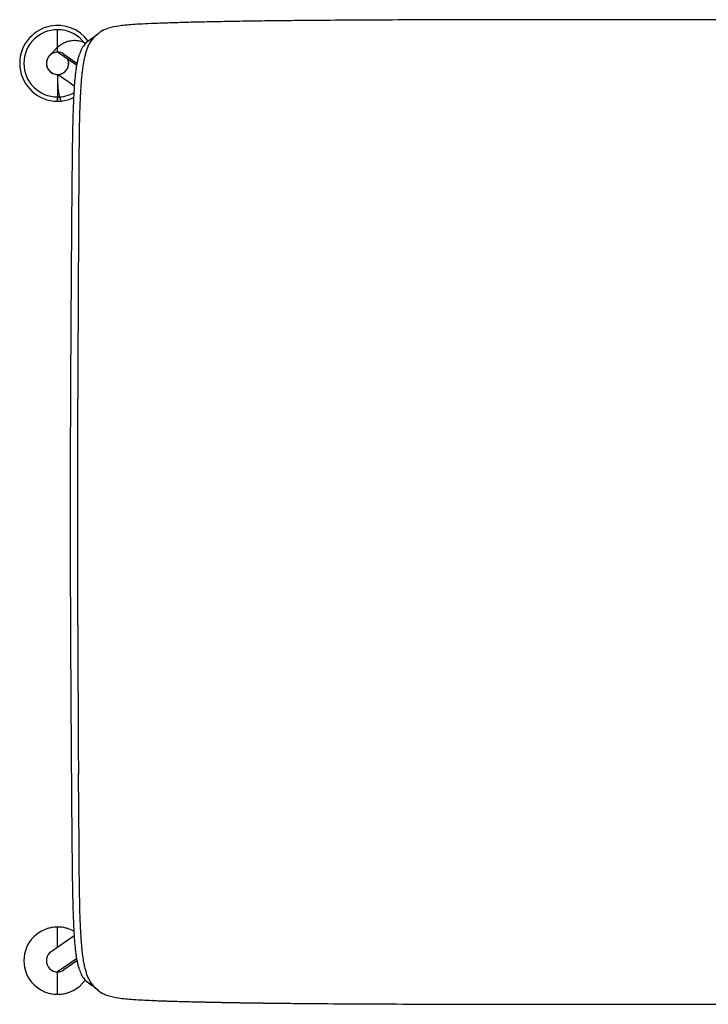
# Model space of a CAD drawing. Header units: millimetres. Extents: x 0 to 1499, y 365 to 1501.
# Tile 3 of 12: x 885 to 1192, y 365 to 804. Entities that reach past the tile are written whole.
import ezdxf

# ---------------------------------------------------------------- set-up
doc = ezdxf.new("R2010")
doc.units = ezdxf.units.MM
doc.header["$MEASUREMENT"] = 0
doc.layers.add('Crea2D$visibili$tangenti', color=7, linetype='Continuous', true_color=0x000000)

msp = doc.modelspace()

# ---------------------------------------------------------------- linework, layer by layer
at = {"layer": 'Crea2D$visibili$tangenti'}
for p, q in [((1002.19, 803.81), (999.95, 803.79)), ((901.89, 789.84), (901.89, 799.84)), ((918.12, 796.54), (914.75, 794.11)), ((916.68, 795.5), (918.12, 796.54)), ((917.88, 796.21), (916.74, 794.7)), ((918.12, 796.53), (918.06, 796.45)), ((918.12, 796.53), (918.09, 796.49)), ((918.1, 796.51), (918.1, 796.51)), ((918.16, 796.56), (918.12, 796.53)), ((919.81, 797.91), (919.49, 797.61)), ((916.18, 793.82), (916.12, 793.73)), ((910.36, 784), (901.89, 789.84)), ((904.74, 788.95), (910.54, 784.94)), ((901.89, 779.84), (901.89, 779.84)), ((907.56, 775.93), (901.89, 779.84)), ((901.89, 779.84), (901.89, 779.83)), ((901.89, 779.83), (901.89, 779.83)), ((901.89, 779.83), (901.89, 779.69)), ((901.89, 779.83), (901.89, 779.83)), ((901.89, 779.69), (901.89, 778.81)), ((901.89, 778.81), (901.89, 777.88)), ((901.89, 777.88), (901.89, 777.86)), ((901.89, 777.86), (901.89, 777.8)), ((901.89, 777.79), (901.89, 777.72)), ((901.89, 777.72), (901.89, 777.7)), ((901.89, 777.7), (901.89, 777.65)), ((901.89, 777.65), (901.89, 777.62)), ((901.89, 777.62), (901.89, 769.9)), ((907.56, 775.93), (907.56, 775.93)), ((909.33, 774.71), (907.56, 775.93)), ((901.89, 769.9), (901.89, 769.84)), ((901.89, 769.7), (901.89, 767.96)), ((912.04, 771.11), (912.02, 770.64)), ((901.85, 767.96), (901.89, 767.96)), ((911.85, 766.66), (911.83, 766.14)), ((911.43, 746.92), (911.42, 745.45)), ((911.44, 747.62), (911.43, 746.92)), ((911.38, 740.85), (911.37, 739.24)), ((911.39, 741.61), (911.38, 740.85)), ((911.34, 734.24), (911.33, 732.49)), ((911.34, 735.06), (911.34, 734.24)), ((911.29, 725.16), (911.27, 720.26)), ((911.3, 727.05), (911.29, 725.16)), ((911.3, 727.95), (911.3, 727.05)), ((911.27, 720.23), (911.26, 719.25)), ((911.27, 720.26), (911.27, 720.23)), ((911.26, 717.2), (911.23, 711.9)), ((911.26, 719.25), (911.26, 717.2)), ((911.23, 711.9), (911.23, 711.86)), ((911.23, 711.86), (911.23, 710.8)), ((911.22, 708.58), (911.19, 702.84)), ((911.23, 710.8), (911.22, 708.58)), ((911.19, 702.81), (911.18, 701.66)), ((911.19, 702.84), (911.19, 702.81)), ((911.17, 699.27), (911.13, 693.12)), ((911.18, 701.66), (911.17, 699.27)), ((911.11, 689.32), (911.08, 682.8)), ((911.13, 691.86), (911.11, 689.32)), ((911.13, 693.12), (911.13, 693.09)), ((911.13, 693.09), (911.13, 691.86)), ((911.07, 681.47), (911.06, 678.79)), ((911.08, 682.77), (911.07, 681.47)), ((911.08, 682.8), (911.08, 682.77)), ((911.06, 678.79), (911.01, 670.55)), ((911.01, 670.55), (911, 667.74)), ((911, 501.94), (911.01, 499.13)), ((911.01, 499.13), (911.06, 490.89)), ((911.06, 490.89), (911.07, 488.21)), ((911.07, 488.21), (911.08, 486.91)), ((911.08, 486.91), (911.08, 486.88)), ((911.08, 486.88), (911.11, 480.36)), ((911.11, 480.36), (911.13, 477.82)), ((911.13, 477.82), (911.17, 470.41)), ((911.17, 470.41), (911.17, 469.25)), ((911.17, 469.25), (911.17, 469.21)), ((911.17, 469.21), (911.18, 468.02)), ((911.22, 459.99), (911.23, 458.88)), ((911.23, 458.88), (911.26, 452.48)), ((911.26, 452.48), (911.26, 450.43)), ((911.26, 450.43), (911.29, 444.52)), ((911.29, 444.52), (911.3, 443.61)), ((911.3, 443.61), (911.3, 443.57)), ((911.3, 443.57), (911.3, 442.63)), ((911.33, 437.19), (911.33, 436.35)), ((911.33, 436.31), (911.34, 435.45)), ((911.37, 430.44), (911.37, 429.66)), ((911.37, 429.63), (911.38, 428.84)), ((911.42, 424.23), (911.43, 422.76)), ((901.89, 392), (901.89, 399.84)), ((899.04, 388.95), (909.27, 396)), ((912.02, 399.04), (912.04, 398.58)), ((901.89, 391.69), (901.89, 392)), ((901.89, 391.62), (901.89, 391.69)), ((901.89, 390.91), (901.89, 391.62)), ((912.43, 392.6), (912.45, 392.42)), ((910.36, 385.69), (901.89, 379.84)), ((910.54, 384.74), (904.74, 380.74)), ((901.89, 369.84), (901.89, 379.84)), ((914.68, 379.28), (914.76, 379.04)), ((914.76, 379.04), (914.76, 379.04)), ((918.12, 373.15), (914.75, 375.58)), ((918.12, 373.15), (916.47, 374.34)), ((916.74, 374.99), (917.88, 373.47)), ((917.88, 373.47), (918.12, 373.15)), ((918.09, 373.19), (918.12, 373.15)), ((918.1, 373.17), (918.1, 373.17)), ((918.16, 373.12), (918.12, 373.15)), ((918.12, 373.15), (918.19, 373.1)), ((918.78, 372.67), (918.19, 373.1))]:
    msp.add_line(p, q, dxfattribs=at)
msp.add_lwpolyline([(918.78, 372.67, -0.016608), (919.49, 372.08, 0.091642), (922.62, 369.94)], format="xyb", dxfattribs=at)
for centre, radius, start, end in [((1052.64, -3754.97), 4559.06, 90.50327, 90.63409), ((1060.08, -4586.71), 5390.84, 90.4666, 90.5047), ((901.89, 784.84), 16.88, 101.2754, 269.8682), ((901.89, 784.84), 15, 90, 270), ((901.89, 784.84), 16.88, 36.0734, 101.2802), ((901.89, 784.84), 15, 89.9743, 89.9995), ((901.89, 784.84), 15, 35.1671, 89.9748), ((926.29, 790.91), 9.54, 124.1264, 132.8068), ((927.4, 789.2), 11.57, 114.6763, 123.9175), ((928.72, 786.59), 14.49, 106.4733, 119.8004), ((921.68, 786.89), 10, 125.0919, 133.8283), ((864.24, 869.04), 90.23, 304.9413, 308.415), ((926.58, 787.77), 12.04, 144.8639, 149.827), ((905.49, 805.6), 15.54, 322.8499, 323.9487), ((911.79, 806.06), 11.43, 303.6099, 312.3423), ((938.64, 782.44), 25.25, 160.7412, 163.0787), ((931.37, 785.14), 17.5, 150.6016, 161.2278), ((931.24, 785.27), 17.33, 154.0426, 157.0795), ((901.9, 784.84), 5, 144.1468, 266.3858), ((901.89, 784.84), 4.96, 152.9742, 264.7986), ((901.9, 784.84), 4.96, 89.3764, 152.946), ((900.45, 785.95), 3.18, 140.0072, 158.882), ((901.91, 784.8), 5.04, 90.2241, 140.7216), ((901.86, 784.78), 5.07, 55.3852, 89.713), ((901.89, 784.84), 4.96, 270.022, 21.6325), ((901.89, 784.83), 5, 0.1548, 21.0432), ((901.86, 784.9), 5.06, 270.2923, 314.7173), ((901.83, 784.87), 5.06, 315.2826, 359.7174), ((1012.21, 769.46), 100.06, 173.1764, 174.1558), ((901.61, 780.12), 0.275, 233, 271.0652), ((901.89, 784.68), 4.79, 264.6575, 269.9874), ((901.89, 784.66), 4.81, 266.7242, 269.9941), ((848.61, 777.63), 53.28, 0.169, 0.179), ((1050.35, 765.75), 138.38, 174.6329, 175.5605), ((1027.51, 767.87), 115.44, 174.1451, 174.6187), ((1157.26, 758.41), 245.54, 176.5474, 177.037), ((1112.82, 761.12), 201.02, 175.924, 176.5534), ((1077.17, 763.62), 165.29, 175.5446, 175.9129), ((856.37, 769.84), 45.52, 357.6366, 0.0005), ((901.89, 784.84), 15, 270, 298.9601), ((901.89, 784.83), 16.86, 275.4191, 295.0751), ((1268.51, 753.19), 356.92, 177.5957, 177.8367), ((1217.16, 755.37), 305.52, 177.1335, 177.5999), ((901.89, 784.88), 16.91, 270, 275.4252), ((1632.6, 742.23), 721.18, 178.18713, 179.40071), ((1321.63, 751.2), 410.08, 177.9148, 178.0657), ((1304.89, 751.81), 393.33, 177.9119, 177.9144), ((2338.27, 732.28), 1426.91, 179.2976, 179.38297), ((2458.68, 730.94), 1547.33, 179.38134, 179.38228), ((3122.65, 724.47), 2211.33, 179.4565, 179.5554), ((4720.86, 712.78), 3809.58, 179.60193, 179.66438), ((3521.81, 721.25), 2610.5, 179.55259, 179.5532), ((5603.95, 707.42), 4692.69, 179.66219, 179.66256), ((8719.96, 690.45), 7808.75, 179.691504, 179.724616), ((11614.79, 676.22), 10703.61, 179.722938, 179.723111), ((16874.86, 575.33), 15964.13, 179.668309, 179.954422), ((10687.64, 584.84), 9776.91, 179.981337, 180.018663), ((16868.52, 594.33), 15957.79, 180.045511, 180.331738), ((-18177.85, 368.49), 19089.29, 0.274618, 0.298734), ((9198.92, 481.71), 8287.71, 180.270148, 180.307781), ((6543.63, 467.63), 5632.38, 180.31827, 180.31859), ((4879.95, 457.95), 3968.67, 180.32481, 180.39713), ((3914.32, 451.39), 3003.02, 180.41442, 180.41499), ((3196.86, 445.87), 2285.54, 180.42687, 180.5423), ((2342.97, 437.49), 1431.61, 180.58923, 180.72891), ((1618, 427.09), 706.57, 180.63405, 181.82081), ((1314.22, 418.22), 402.66, 181.9331, 182.1634), ((901.89, 384.84), 15, 90, 270), ((901.91, 384.75), 15.09, 98.6398, 105.6295), ((901.88, 384.83), 15.01, 61.0482, 89.9805), ((901.89, 384.84), 15, 72.3613, 82.8289), ((1268.44, 416.49), 356.85, 182.1632, 182.4043), ((1217.12, 414.32), 305.48, 182.4001, 182.8666), ((901.93, 384.78), 15.07, 122.2937, 127.8883), ((1152.7, 411.02), 240.98, 182.9596, 183.5656), ((1117.13, 408.83), 205.34, 183.5727, 183.8816), ((901.97, 384.78), 15.1, 142.9609, 149.2218), ((1077.33, 406.09), 165.45, 183.8688, 184.6781), ((1055.85, 404.37), 143.9, 184.7643, 184.7721), ((1048.93, 403.79), 136.95, 184.7686, 185.1132), ((1028.75, 401.95), 116.69, 185.0969, 186.0573), ((901.98, 384.82), 15.09, 165.8987, 169.3615), ((901.95, 384.82), 5.06, 135.2826, 179.7174), ((901.81, 384.91), 4.9, 124.5521, 134.9554), ((1011.03, 400.09), 98.87, 186.0684, 186.7192), ((901.99, 384.86), 15.1, 189.3455, 194.8826), ((901.95, 384.87), 5.06, 180.2826, 224.7174), ((901.91, 384.9), 5.06, 225.2826, 269.7174), ((901.86, 384.91), 5.07, 270.287, 304.6148), ((938.86, 387.31), 25.49, 197.5077, 198.3786), ((930.09, 384.03), 16.12, 198.0301, 214.0993), ((931.39, 384.49), 17.49, 202.5525, 205.9538), ((901.96, 384.89), 15.08, 212.2523, 217.8662), ((901.89, 384.84), 15, 270.0289, 324.8365), ((901.89, 384.84), 15, 299.4717, 309.2782), ((901.89, 384.84), 15, 321.5079, 324.8329), ((921.68, 382.8), 10, 226.1717, 234.9081), ((864.24, 300.64), 90.23, 51.585, 55.0587), ((901.94, 384.92), 15.09, 232.908, 239.2041), ((901.91, 384.93), 15.09, 255.1725, 259.3519), ((901.89, 385.14), 15.29, 270.0006, 270.0253), ((901.89, 384.84), 15, 276.4969, 286.9941), ((927.6, 380.88), 12.02, 240.1682, 244.6756), ((929.12, 384.25), 15.72, 245.5698, 251.6037), ((956.54, 683.48), 316.61, 266.2267, 267.6991), ((1053.54, 5014.97), 4649.39, 269.3741, 269.51007)]:
    msp.add_arc(centre, radius, start, end, dxfattribs=at)
for points, knots in [([(999.95, 803.79), (996.16, 803.75), (988.67, 803.65), (977.81, 803.47), (968.09, 803.28), (959.51, 803.08), (952.04, 802.86), (945.39, 802.63), (939.94, 802.39), (936.74, 802.2), (935.36, 802.1)], [0, 0, 0, 0, 11.366187, 22.4697, 32.613043, 40.517348, 48.230712, 55.028017, 60.457408, 64.619313, 64.619313, 64.619313, 64.619313]), ([(1426.36, 803.01), (1422.88, 803.11), (1415.5, 803.28), (1399.67, 803.59), (1382.92, 803.81), (1364.77, 803.98), (1342.47, 804.12), (1312.98, 804.22), (1274.44, 804.27), (1238.15, 804.29), (1199.29, 804.29), (1158.91, 804.29), (1118.43, 804.28), (1083.61, 804.24), (1057.72, 804.18), (1035.89, 804.09), (1022.57, 804), (1016.18, 803.95)], [0, 0, 0, 0, 10.433713, 22.162094, 47.47966, 60.685514, 76.624532, 114.391873, 149.144062, 192.240609, 223.275736, 265.7265, 313.380415, 344.704735, 370.205118, 391.036403, 410.186795, 410.186795, 410.186795, 410.186795]), ([(935.36, 802.1), (933.01, 801.94), (930.96, 801.73), (929.16, 801.47), (927.42, 801.21), (925.92, 800.9), (924.61, 800.49)], [-6.821283, -6.821283, -6.821283, -6.821283, -5.15625, -5.15625, -5.15625, -3.544916, -3.544916, -3.544916, -3.544916]), ([(914.43, 793.79), (913.73, 794.11), (912.65, 794.5), (911.19, 794.83), (909.78, 795), (908.37, 794.94), (906.96, 794.68), (905.61, 794.29), (904.33, 793.71), (903.15, 792.98), (902.37, 792.41), (901.7, 791.84), (901.24, 791.4), (900.87, 791.02), (900.5, 790.62), (900.04, 790.12), (899.57, 789.6), (899.11, 789.14), (898.77, 788.81), (898.44, 788.48), (898.29, 788.31), (898.19, 788.21)], [0, 0, 0, 0, 2.328546, 3.42005, 4.478478, 6.572294, 7.660381, 8.758063, 10.78624, 11.853964, 12.929206, 13.682527, 14.473621, 14.861889, 15.251942, 16.126476, 16.89912, 17.348379, 18.081517, 18.317498, 18.754083, 18.754083, 18.754083, 18.754083]), ([(914.75, 794.11), (914.49, 793.86), (914.01, 793.34), (913.09, 792.14), (912.34, 790.77), (911.7, 789.23), (911.27, 787.95), (910.88, 786.5), (910.53, 784.94), (910.23, 783.24), (909.95, 781.34), (909.71, 779.24), (909.49, 776.91), (909.3, 774.32), (909.05, 770.13), (908.79, 763.88), (908.56, 755.02), (908.38, 743.78), (908.28, 733.99), (908.21, 726.26), (908.17, 721.29), (908.13, 715.48), (908.03, 702.28), (907.88, 681.06), (907.69, 651.28), (907.55, 618.84), (907.49, 584.84), (907.55, 550.84), (907.69, 518.41), (907.88, 488.63), (908.03, 467.59), (908.13, 454.39), (908.17, 448.58), (908.21, 443.42), (908.28, 435.69), (908.38, 425.9), (908.56, 414.66), (908.79, 405.8), (909.05, 399.55), (909.3, 395.37), (909.49, 392.78), (909.71, 390.45), (909.95, 388.34), (910.23, 386.44), (910.53, 384.75), (910.88, 383.18), (911.27, 381.74), (911.7, 380.45), (912.34, 378.91), (913.09, 377.54), (914.01, 376.34), (914.49, 375.82), (914.75, 375.58)], [0, 0, 0, 0, 1.051872, 2.128736, 4.534627, 5.722319, 7.113797, 8.605609, 10.207934, 11.929723, 13.778943, 15.950041, 18.289876, 20.806365, 23.740544, 30.854956, 39.574179, 50.333068, 64.572592, 68.944767, 73.541975, 79.478353, 86.369642, 113.143952, 143.151297, 175.720628, 210.438974, 245.157321, 277.726652, 307.733997, 334.508306, 340.842137, 347.335974, 351.933182, 356.305357, 370.54488, 381.30377, 390.022993, 397.137405, 400.071584, 402.588072, 404.927908, 407.099006, 408.948225, 410.670015, 412.27234, 413.764152, 415.15563, 416.343321, 418.749213, 419.826077, 420.877949, 420.877949, 420.877949, 420.877949]), ([(914.48, 789.79), (914.4, 789.51), (914.23, 788.92), (913.91, 787.68), (913.55, 786), (913.17, 783.77), (912.96, 782.19), (912.86, 781.35)], [0, 0, 0, 0, 0.878712, 1.822562, 3.846012, 6.049278, 8.607971, 8.607971, 8.607971, 8.607971]), ([(901.64, 779.85), (901.65, 779.85), (901.68, 779.84), (901.73, 779.82), (901.77, 779.76), (901.8, 779.65), (901.83, 779.47), (901.85, 779.2), (901.88, 778.68), (901.89, 778.25), (901.89, 777.93)], [0, 0, 0, 0, 0.038791, 0.072936, 0.147551, 0.261889, 0.42983, 0.70042, 1.049027, 2.001115, 2.001115, 2.001115, 2.001115]), ([(901.89, 777.51), (901.89, 776.97), (901.91, 775.95), (902.01, 774.09), (902.22, 772.07), (902.63, 770.23), (903.08, 768.94), (903.34, 768.34), (903.49, 768.04)], [0, 0, 0, 0, 1.610142, 3.053234, 5.593781, 7.714408, 8.698498, 9.684924, 9.684924, 9.684924, 9.684924]), ([(912.84, 388.52), (912.89, 388.07), (913, 387.2), (913.23, 385.57), (913.55, 383.69), (914, 381.59), (914.36, 380.27), (914.56, 379.64)], [0, 0, 0, 0, 1.372316, 2.609921, 4.945543, 7.084734, 9.053782, 9.053782, 9.053782, 9.053782]), ([(924.16, 369.34), (924.22, 369.31), (924.29, 369.29), (924.35, 369.27), (925.72, 368.83), (927.3, 368.49), (929.16, 368.22), (931.01, 367.94), (933.14, 367.74), (935.59, 367.56), (935.63, 367.56), (935.67, 367.56), (935.71, 367.56)], [3.356994, 3.356994, 3.356994, 3.356994, 3.4375, 3.4375, 3.4375, 5.15625, 5.15625, 5.15625, 6.875, 6.875, 6.875, 6.901919, 6.901919, 6.901919, 6.901919]), ([(1013.79, 365.76), (1014.99, 365.74), (1016.19, 365.73), (1017.39, 365.73), (1030.3, 365.62), (1044.17, 365.56), (1058.28, 365.51), (1072.39, 365.47), (1086.75, 365.45), (1100.62, 365.43), (1114.1, 365.41), (1127.59, 365.4), (1141.07, 365.4), (1154.04, 365.39), (1167.01, 365.39), (1179.98, 365.39), (1186.41, 365.39), (1192.82, 365.39), (1199.24, 365.39), (1205.68, 365.39), (1212.11, 365.39), (1218.55, 365.39), (1231.67, 365.39), (1244.79, 365.4), (1257.9, 365.41), (1264.69, 365.41), (1271.47, 365.42), (1278.26, 365.42), (1278.47, 365.42), (1278.69, 365.42), (1278.9, 365.42)], [0, 0, 0, 0, 3.603242, 3.603242, 3.603242, 7.040742, 7.040742, 7.040742, 10.478242, 10.478242, 10.478242, 50.927232, 50.927232, 50.927232, 89.840821, 89.840821, 89.840821, 91.559571, 91.559571, 91.559571, 110.867139, 110.867139, 110.867139, 150.224176, 150.224176, 150.224176, 170.576038, 170.576038, 170.576038, 170.629783, 170.629783, 170.629783, 170.629783])]:
    msp.add_open_spline(points, degree=3, knots=knots, dxfattribs=at)
msp.add_open_spline([(901.89, 779.88), (901.89, 779.85), (901.89, 779.84), (901.89, 779.84), (901.89, 779.84), (901.89, 779.84)], degree=5, dxfattribs=at)
msp.add_rational_spline([(943.83, 367.12), (943.88, 367.12), (943.93, 367.12), (943.98, 367.12), (947.14, 366.99), (950.69, 366.86), (954.59, 366.75), (962.39, 366.52), (971.62, 366.32), (982.13, 366.14), (987.7, 366.05), (993.27, 365.97), (998.85, 365.91), (1000.15, 365.89), (1001.45, 365.88), (1002.75, 365.86)], [1, 1, 1, 1, 1, 1, 1, 1, 1, 1, 0.999998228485, 0.999998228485, 1, 0.999999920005, 0.999999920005, 1], degree=3, knots=[8.566954, 8.566954, 8.566954, 8.566954, 8.59375, 8.59375, 8.59375, 10.3125, 10.3125, 10.3125, 13.75, 13.75, 13.75, 30.469439, 30.469439, 30.469439, 34.377671, 34.377671, 34.377671, 34.377671], dxfattribs=at)

doc.saveas('drawing.dxf')
